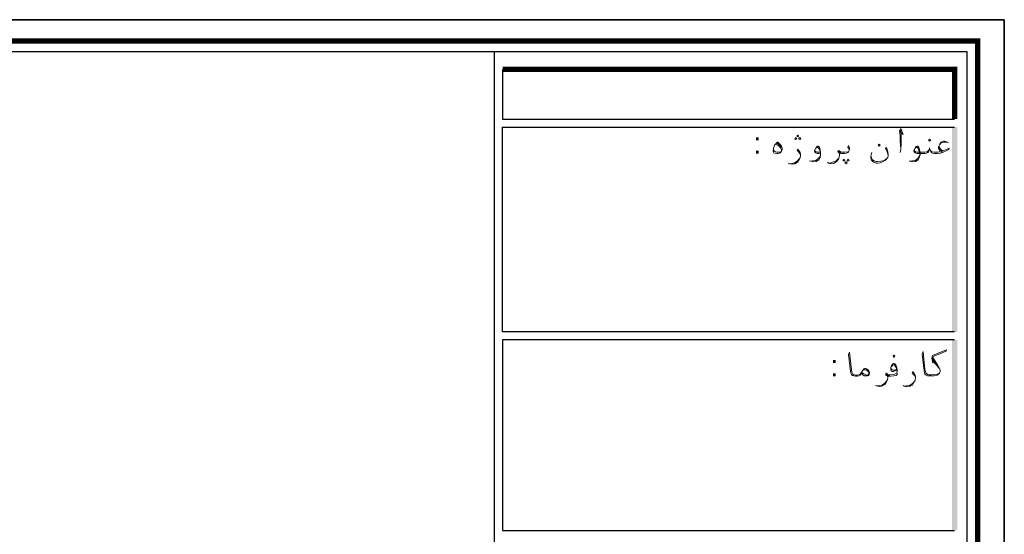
# Model space of a CAD drawing. Header units: metres. Extents: x 5.7 to 89.8, y 4 to 63.5.
# Tile 20 of 20: x 64.8 to 89.8, y 50.4 to 63.5. Entities that reach past the tile are written whole.
import ezdxf

# ---------------------------------------------------------------- set-up
doc = ezdxf.new("R2010")
doc.units = ezdxf.units.M
doc.header["$MEASUREMENT"] = 0
for name, color, linetype in [('PDF13_KADR', 7, 'Continuous'), ('PDF13_Text', 7, 'Continuous'), ('PDF13_textt', 7, 'Continuous')]:
    doc.layers.add(name, color=color, linetype=linetype)
doc.styles.add('PDF B Mitra', font='BMITRA.TTF')

msp = doc.modelspace()

# ---------------------------------------------------------------- linework, layer by layer
at = {"layer": 'PDF13_KADR', "lineweight": 25}
for points in [[(5.695, 4.013), (89.785, 4.013), (89.785, 63.476), (5.695, 63.476)], [(5.695, 63.476), (89.785, 63.476), (89.785, 4.013), (5.695, 4.013)], [(6.514, 4.832), (88.841, 4.832), (88.841, 62.657), (6.514, 62.657)]]:
    msp.add_lwpolyline(points, close=True, dxfattribs=at)
at = {"layer": 'PDF13_KADR', "lineweight": 0, "const_width": 0.135}
msp.add_lwpolyline([(6.235, 62.937), (6.235, 4.552), (89.111, 4.552), (89.111, 62.937)], close=True, dxfattribs=at)
at = {"layer": 'PDF13_KADR', "lineweight": 25}
for points in [[(76.851, 4.832), (76.851, 62.657)], [(77.053, 62.214), (77.053, 60.953), (88.524, 60.953)], [(88.524, 55.55), (77.053, 55.55), (77.053, 60.75), (88.524, 60.75)], [(88.524, 55.347), (77.053, 55.347), (77.053, 50.512), (88.524, 50.512)]]:
    msp.add_lwpolyline(points, dxfattribs=at)
at = {"layer": 'PDF13_KADR', "lineweight": 0, "const_width": 0.135}
msp.add_lwpolyline([(88.524, 60.953), (88.524, 62.214), (77.053, 62.214)], dxfattribs=at)
at = {"layer": 'PDF13_KADR', "transparency": 33554559}
for points in [[(88.456, 55.55), (88.591, 55.55), (88.456, 60.75)], [(88.591, 55.55), (88.456, 60.75), (88.591, 60.75)], [(88.456, 50.512), (88.591, 50.512), (88.456, 55.347)], [(88.591, 50.512), (88.456, 55.347), (88.591, 55.347)]]:
    msp.add_solid(points, dxfattribs=at)
at = {"layer": 'PDF13_textt', "lineweight": 20}
for points in [[(87.137, 60.635), (87.223, 60.558), (87.156, 60.712), (87.127, 60.654), (87.146, 60.539), (87.146, 60.394), (87.156, 60.192), (87.146, 60.105)], [(87.156, 60.192), (87.166, 60.336), (87.166, 60.567), (87.156, 60.673)], [(84.112, 60.124), (84.055, 60.115), (84.016, 60.115), (83.978, 60.124), (83.939, 60.144), (83.929, 60.211)], [(83.987, 60.317), (84.026, 60.298), (84.074, 60.269), (84.103, 60.221), (84.132, 60.173), (84.132, 60.144)], [(84.016, 60.346), (84.064, 60.307), (84.103, 60.259), (84.122, 60.23)], [(85.114, 60.086), (85.085, 60.076), (85.047, 60.076), (85.018, 60.086), (84.999, 60.095), (84.979, 60.115), (84.97, 60.134), (84.97, 60.153), (84.999, 60.211), (85.037, 60.259), (85.047, 60.269), (85.066, 60.269), (85.095, 60.24), (85.114, 60.173), (85.124, 60.105), (85.124, 60.047), (85.114, 59.98), (85.076, 59.922), (85.008, 59.874), (84.941, 59.864), (84.873, 59.884), (84.844, 59.893)], [(84.999, 60.211), (85.018, 60.221), (85.037, 60.23), (85.056, 60.23), (85.085, 60.201), (85.104, 60.153), (85.114, 60.124), (85.124, 60.047), (85.114, 59.999), (85.066, 59.951), (84.999, 59.903), (84.931, 59.893), (84.883, 59.884)], [(85.846, 60.153), (85.846, 60.182), (85.836, 60.211), (85.817, 60.24), (85.836, 60.278), (85.846, 60.25), (85.856, 60.211), (85.856, 60.192), (85.846, 60.153), (85.836, 60.124), (85.817, 60.105), (85.779, 60.086), (85.731, 60.076), (85.663, 60.076), (85.634, 60.076), (85.605, 60.086), (85.605, 60.047), (85.596, 59.99), (85.576, 59.932), (85.528, 59.874), (85.461, 59.826), (85.393, 59.816), (85.326, 59.835), (85.297, 59.855)], [(86.838, 60.038), (86.809, 60.124), (86.771, 60.211), (86.8, 60.23), (86.828, 60.124), (86.838, 60.047), (86.838, 60.028), (86.828, 59.98), (86.819, 59.97), (86.771, 59.912), (86.713, 59.874), (86.636, 59.845), (86.578, 59.835), (86.53, 59.835), (86.472, 59.855), (86.443, 59.884), (86.414, 59.912), (86.395, 59.97), (86.395, 59.999), (86.405, 60.057), (86.424, 60.105)], [(88.129, 60.269), (88.138, 60.23), (88.167, 60.192), (88.225, 60.144), (88.321, 60.182), (88.389, 60.211), (88.379, 60.182), (88.331, 60.153), (88.215, 60.105), (88.167, 60.086), (88.09, 60.076), (88.061, 60.076), (88.003, 60.076), (87.965, 60.086), (87.926, 60.105), (87.917, 60.124), (87.898, 60.173), (87.888, 60.221), (87.878, 60.173), (87.859, 60.124), (87.849, 60.105), (87.811, 60.086), (87.772, 60.076), (87.715, 60.076), (87.57, 60.076), (87.541, 60.086), (87.522, 60.095), (87.503, 60.115), (87.493, 60.134), (87.493, 60.153), (87.522, 60.211), (87.551, 60.259), (87.57, 60.269), (87.589, 60.269), (87.618, 60.24), (87.637, 60.173), (87.647, 60.105), (87.647, 60.047), (87.628, 59.98), (87.599, 59.922), (87.532, 59.874), (87.464, 59.864), (87.387, 59.884), (87.368, 59.893)], [(87.522, 60.211), (87.541, 60.221), (87.56, 60.23), (87.58, 60.23), (87.609, 60.201), (87.618, 60.153), (87.628, 60.124), (87.647, 60.047), (87.628, 59.999), (87.589, 59.951), (87.522, 59.903), (87.455, 59.893), (87.397, 59.884)], [(88.369, 60.346), (88.321, 60.375), (88.264, 60.394), (88.244, 60.394), (88.186, 60.365), (88.148, 60.317), (88.119, 60.25), (88.119, 60.211), (88.129, 60.173), (88.158, 60.124), (88.138, 60.124), (88.09, 60.115), (88.061, 60.115), (88.003, 60.115), (87.946, 60.124), (87.926, 60.134), (87.907, 60.163)], [(88.206, 60.115), (88.167, 60.163), (88.129, 60.211)], [(88.148, 60.307), (88.186, 60.346), (88.254, 60.365), (88.302, 60.365), (88.35, 60.356)], [(84.613, 60.038), (84.594, 60.076), (84.565, 60.124), (84.527, 60.163), (84.556, 60.192), (84.575, 60.153), (84.604, 60.105), (84.613, 60.047), (84.613, 60.028), (84.604, 59.97), (84.575, 59.912), (84.536, 59.855), (84.469, 59.816), (84.401, 59.807), (84.334, 59.816), (84.305, 59.835)], [(84.334, 59.816), (84.392, 59.826), (84.459, 59.845), (84.527, 59.884), (84.575, 59.932), (84.604, 59.97)], [(85.114, 60.124), (85.076, 60.115), (85.037, 60.115), (85.008, 60.124), (84.989, 60.134), (84.979, 60.163)], [(85.336, 59.835), (85.384, 59.845), (85.451, 59.864), (85.519, 59.893), (85.576, 59.951), (85.596, 59.99)], [(85.605, 60.047), (85.596, 60.076), (85.586, 60.105), (85.557, 60.124), (85.586, 60.153), (85.625, 60.124), (85.653, 60.115), (85.663, 60.115), (85.74, 60.115), (85.817, 60.124), (85.836, 60.124)], [(85.634, 60.095), (85.596, 60.115), (85.576, 60.134)], [(86.405, 59.999), (86.414, 59.97), (86.443, 59.922), (86.482, 59.893), (86.53, 59.874), (86.568, 59.874), (86.655, 59.884), (86.713, 59.893), (86.761, 59.922), (86.819, 59.97)], [(87.869, 60.163), (87.849, 60.134), (87.83, 60.124), (87.772, 60.115), (87.715, 60.115), (87.56, 60.115), (87.532, 60.124), (87.512, 60.134), (87.503, 60.163)], [(86.154, 54.5), (86.135, 54.461), (86.125, 54.442), (86.097, 54.432), (86.048, 54.423), (86.019, 54.423), (86.01, 54.423), (85.971, 54.432), (85.933, 54.442), (85.904, 54.471), (85.894, 54.509), (85.885, 54.548), (85.836, 54.972), (85.856, 55.039), (85.904, 54.586), (85.914, 54.529), (85.923, 54.509), (85.942, 54.48), (85.971, 54.461), (86.01, 54.452), (86.019, 54.452), (86.058, 54.452), (86.116, 54.471), (86.145, 54.5), (86.164, 54.519)], [(88.138, 54.5), (88.081, 54.48), (88.023, 54.471), (87.926, 54.461), (87.888, 54.461), (87.878, 54.461), (87.849, 54.471), (87.811, 54.49), (87.792, 54.509), (87.782, 54.538), (87.772, 54.596), (87.724, 55.049), (87.705, 54.981), (87.753, 54.558), (87.763, 54.509), (87.772, 54.48), (87.801, 54.452), (87.84, 54.432), (87.878, 54.432), (87.888, 54.432), (87.926, 54.432), (88.003, 54.432), (88.081, 54.452), (88.109, 54.471), (88.138, 54.5), (88.158, 54.548), (88.158, 54.567), (88.148, 54.606), (88.09, 54.712), (87.965, 54.914), (88.312, 55.058), (88.321, 55.097), (87.965, 54.952), (87.946, 54.885), (87.975, 54.76), (87.965, 54.914)], [(87.069, 54.586), (87.04, 54.567), (87.011, 54.558), (86.973, 54.548), (86.944, 54.548), (86.915, 54.558), (86.906, 54.577), (86.906, 54.586), (86.906, 54.644), (86.925, 54.692), (86.954, 54.741), (86.983, 54.75), (86.992, 54.75), (87.011, 54.741), (87.04, 54.692), (87.06, 54.635), (87.069, 54.586), (87.069, 54.548), (87.06, 54.509), (87.002, 54.48), (86.963, 54.471), (86.877, 54.461), (86.857, 54.461)], [(86.925, 54.673), (86.963, 54.712), (86.992, 54.721), (87.011, 54.692), (87.05, 54.635), (87.05, 54.606), (87.04, 54.586), (87.021, 54.586), (86.992, 54.577), (86.963, 54.577), (86.944, 54.586), (86.925, 54.615)], [(87.975, 54.856), (88.042, 54.76)], [(87.975, 54.818), (88.081, 54.692), (88.148, 54.606)], [(86.183, 54.558), (86.202, 54.586), (86.231, 54.586), (86.26, 54.586), (86.289, 54.586), (86.299, 54.577), (86.328, 54.548), (86.347, 54.509), (86.347, 54.5), (86.328, 54.461), (86.308, 54.452), (86.27, 54.461), (86.202, 54.49), (86.174, 54.519)], [(87.069, 54.5), (87.069, 54.471), (87.04, 54.442), (86.983, 54.432), (86.906, 54.423), (86.877, 54.423), (86.848, 54.423), (86.828, 54.432), (86.828, 54.384), (86.819, 54.336), (86.79, 54.269), (86.751, 54.211), (86.674, 54.172), (86.607, 54.163), (86.54, 54.182), (86.52, 54.192)], [(86.828, 54.394), (86.819, 54.423), (86.8, 54.442), (86.771, 54.461), (86.8, 54.5), (86.838, 54.461), (86.867, 54.452), (86.877, 54.452)], [(86.848, 54.432), (86.819, 54.452), (86.79, 54.48)], [(87.532, 54.384), (87.512, 54.432), (87.483, 54.471), (87.445, 54.509), (87.464, 54.538), (87.493, 54.509), (87.522, 54.452), (87.532, 54.403), (87.532, 54.375), (87.522, 54.326), (87.493, 54.269), (87.455, 54.201), (87.377, 54.163), (87.31, 54.153), (87.243, 54.172), (87.223, 54.192)], [(86.549, 54.182), (86.597, 54.192), (86.674, 54.201), (86.742, 54.24), (86.79, 54.288), (86.819, 54.336)], [(87.252, 54.172), (87.3, 54.182), (87.377, 54.192), (87.445, 54.23), (87.493, 54.278), (87.522, 54.326)]]:
    msp.add_lwpolyline(points, dxfattribs=at)
for points in [[(84.488, 60.433), (84.517, 60.452), (84.488, 60.481), (84.469, 60.452)], [(84.546, 60.5), (84.565, 60.519), (84.546, 60.548), (84.517, 60.519)], [(84.594, 60.433), (84.623, 60.452), (84.594, 60.481), (84.565, 60.452)], [(84.026, 60.365), (84.035, 60.365), (84.093, 60.317), (84.122, 60.278), (84.141, 60.24), (84.151, 60.211), (84.151, 60.182), (84.132, 60.134), (84.112, 60.115), (84.084, 60.086), (84.035, 60.076), (84.016, 60.076), (83.958, 60.086), (83.939, 60.095), (83.929, 60.115), (83.92, 60.134), (83.92, 60.144), (83.929, 60.211), (83.958, 60.288), (83.997, 60.336)], [(86.607, 60.317), (86.636, 60.288), (86.607, 60.269), (86.588, 60.288)], [(87.888, 60.394), (87.917, 60.423), (87.888, 60.442), (87.859, 60.423)], [(85.721, 59.932), (85.74, 59.903), (85.721, 59.884), (85.692, 59.903)], [(85.769, 59.864), (85.798, 59.835), (85.769, 59.816), (85.74, 59.835)], [(85.817, 59.932), (85.846, 59.903), (85.817, 59.884), (85.798, 59.903)], [(86.992, 54.904), (87.011, 54.933), (86.992, 54.962), (86.963, 54.933)], [(86.154, 54.5), (86.174, 54.548), (86.202, 54.586), (86.222, 54.615), (86.241, 54.625), (86.26, 54.625), (86.289, 54.615), (86.337, 54.577), (86.357, 54.538), (86.366, 54.509), (86.366, 54.5), (86.357, 54.471), (86.337, 54.442), (86.318, 54.432), (86.289, 54.432), (86.26, 54.432), (86.231, 54.432), (86.193, 54.461)]]:
    msp.add_lwpolyline(points, close=True, dxfattribs=at)

# ---------------------------------------------------------------- texts
at = {"layer": 'PDF13_Text', "char_height": 0.544, "attachment_point": 7, "style": 'PDF B Mitra'}
for insert in [(83.419, 60.075), (85.374, 54.421)]:
    msp.add_mtext(':', dxfattribs=dict(at, insert=insert))

doc.saveas('drawing.dxf')
